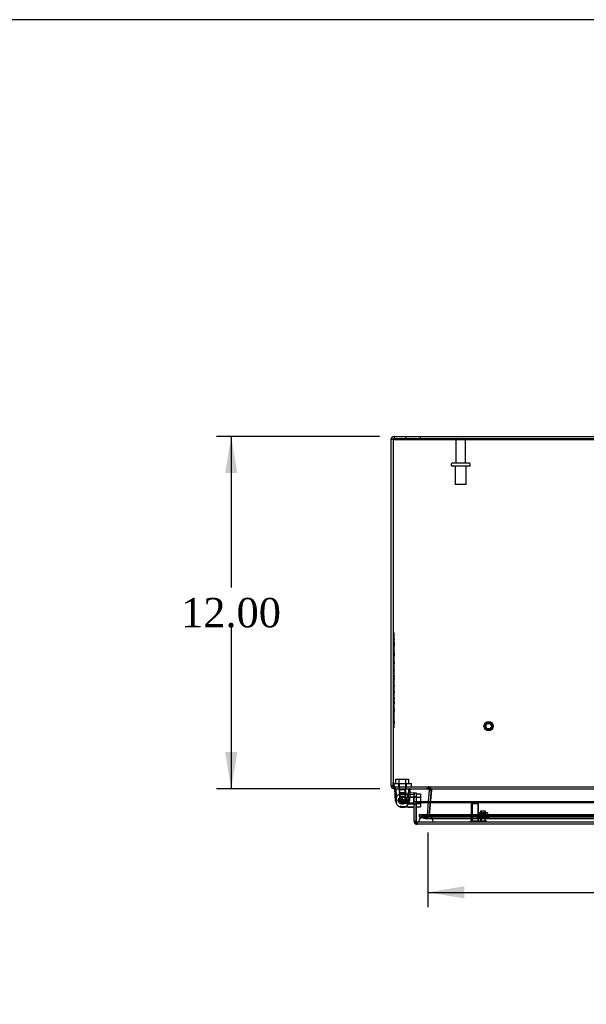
# Model space of a CAD drawing. Header units: inches. Extents: x 1 to 240, y -1 to 159.
# Tile 9 of 16: x 45 to 65, y 126 to 159. Entities that reach past the tile are written whole.
import ezdxf
from ezdxf.enums import TextEntityAlignment as Align
from ezdxf.lldxf.tags import DXFTag

# ---------------------------------------------------------------- set-up
doc = ezdxf.new("R2010")
doc.units = ezdxf.units.IN
doc.header["$MEASUREMENT"] = 0
for name, color, linetype in [('COM70220', 7, 'Continuous'), ('COM70707-4', 7, 'Continuous'), ('COM70709-8', 7, 'Continuous'), ('COM70710-3', 7, 'Continuous'), ('COM70712-7', 7, 'Continuous'), ('Default', 7, 'Continuous'), ('HNG86659-1', 7, 'Continuous'), ('HNG86659-2', 7, 'Continuous'), ('LAB86820', 7, 'Continuous'), ('NTS18118', 7, 'Continuous'), ('SCS86661', 7, 'Continuous'), ('STD26063', 7, 'Continuous'), ('STD26089', 7, 'Continuous'), ('STD26258', 7, 'Continuous'), ('WAM30017', 7, 'Continuous')]:
    doc.layers.add(name, color=color, linetype=linetype)
doc.styles.add('SEACAD_Times_New_Roman', font='times.ttf')
tags = doc.linetypes.add('HIDDEN2', pattern=[0.1875, 0.125, -0.0625]).pattern_tags.tags
tags[6:7] = [DXFTag(74, 4), DXFTag(75, 0), DXFTag(340, '0'), DXFTag(46, 0.0), DXFTag(50, 0.0), DXFTag(44, 0.0), DXFTag(45, 0.0)]
tags[4:5] = [DXFTag(74, 4), DXFTag(75, 0), DXFTag(340, '0'), DXFTag(46, 0.0), DXFTag(50, 0.0), DXFTag(44, 0.0), DXFTag(45, 0.0)]
doc.dimstyles.new('HAMMOND_(STH_-_240x160)', dxfattribs={"dimtxt": 1, "dimasz": 1.25, "dimexe": 0.5, "dimexo": 0.5, "dimgap": 0.25, "dimtad": 0, "dimtih": 1, "dimtoh": 1, "dimzin": 0, "dimdsep": 46, "dimtxsty": 'SEACAD_Times_New_Roman', "dimblk1": '_SE_FILLED', "dimblk2": '_SE_FILLED', "dimsah": 1, "dimcen": 0.5, "dimadec": 0, "dimazin": 0, "dimtfac": 0.8, "dimtofl": 0, "dimtmove": 0, "dimatfit": 3, "dimfxl": 1, "dimtolj": 1, "dimtzin": 0, "dimarcsym": 0})

# ---------------------------------------------------------------- blocks, each defined once
blk = doc.blocks.new('SE3')
at = {"layer": 'COM70220', "color": 7, "linetype": 'HIDDEN2'}
for p, q in [((59.381, 132.122), (59.131, 132.122)), ((80.5, 132.122), (59.381, 132.122)), ((59.131, 131.876), (58.882, 131.874)), ((58.882, 131.874), (58.882, 131.873)), ((59.381, 131.874), (58.882, 131.874)), ((59.381, 131.873), (58.882, 131.873)), ((59.38, 131.874), (59.131, 131.876)), ((59.381, 131.876), (59.131, 131.876)), ((59.38, 131.873), (59.38, 131.874)), ((80.5, 131.876), (59.381, 131.876)), ((80.5, 131.874), (59.381, 131.874)), ((80.5, 131.873), (59.381, 131.873))]:
    blk.add_line(p, q, dxfattribs=at)
blk.add_arc((59.131, 131.872), 0.25, 0, 180, dxfattribs=at)
at = {"layer": 'COM70707-4', "color": 7, "linetype": 'Continuous'}
for p, q in [((58.013, 144.902), (57.941, 144.902)), ((57.941, 144.902), (57.941, 133.118)), ((58.049, 145.01), (81.833, 145.01)), ((58.049, 145.01), (58.049, 144.938)), ((58.049, 144.938), (81.833, 144.938)), ((58.013, 133.118), (58.013, 133.224)), ((57.941, 133.118), (57.945, 133.088)), ((57.941, 133.118), (58.013, 133.118)), ((58.014, 133.108), (57.945, 133.088)), ((58.013, 133.118), (58.014, 133.108)), ((58.049, 133.08), (58.049, 133.01)), ((58.049, 133.01), (58.064, 133.01)), ((59.207, 133.01), (59.227, 133.004)), ((59.243, 132.971), (59.208, 132.573)), ((59.227, 133.004), (59.23, 133.009)), ((59.227, 133.004), (59.229, 133.003)), ((59.229, 133.003), (59.233, 133.009)), ((59.243, 132.977), (59.3, 132.982)), ((59.243, 132.977), (59.243, 132.971)), ((59.243, 132.971), (59.306, 132.965)), ((59.281, 132.573), (59.307, 132.878)), ((59.311, 132.915), (59.312, 132.929))]:
    blk.add_line(p, q, dxfattribs=at)
at = {"layer": 'COM70707-4', "color": 7, "linetype": 'HIDDEN2'}
for p, q in [((58.441, 145.01), (58.441, 144.938)), ((58.941, 144.938), (58.941, 145.01)), ((58.014, 133.108), (57.945, 133.088)), ((58.049, 133.082), (58.049, 133.08)), ((58.064, 133.082), (58.049, 133.082)), ((58.212, 133.082), (58.212, 133.01)), ((58.452, 133.01), (58.452, 133.082)), ((59.186, 133.01), (59.186, 133.082)), ((59.207, 133.01), (59.207, 133.082)), ((59.227, 133.004), (59.266, 133.065)), ((59.229, 133.003), (59.272, 133.061)), ((59.23, 133.009), (59.266, 133.065)), ((59.233, 133.009), (59.272, 133.061)), ((59.243, 132.977), (59.315, 132.983)), ((59.266, 133.065), (59.272, 133.061)), ((59.3, 132.982), (59.315, 132.983)), ((59.306, 132.965), (59.315, 132.965)), ((59.307, 132.878), (59.311, 132.915)), ((59.312, 132.929), (59.315, 132.965)), ((59.315, 132.983), (59.315, 132.965)), ((59.208, 132.573), (59.167, 132.102)), ((59.239, 132.096), (59.281, 132.573)), ((58.917, 132.125), (58.899, 132.055)), ((59.122, 132.07), (58.917, 132.125)), ((58.899, 132.055), (59.103, 132.001)), ((59.122, 132.07), (59.103, 132.001)), ((59.103, 132.001), (59.131, 131.997)), ((59.122, 132.07), (59.131, 132.069)), ((59.131, 132.069), (59.152, 132.075)), ((59.131, 132.069), (59.131, 131.997)), ((59.152, 132.075), (59.166, 132.096)), ((59.152, 132.075), (59.192, 132.016)), ((59.166, 132.096), (59.167, 132.102)), ((59.166, 132.096), (59.236, 132.079)), ((59.167, 132.102), (59.239, 132.096)), ((59.236, 132.079), (59.239, 132.096))]:
    blk.add_line(p, q, dxfattribs=at)
at = {"layer": 'COM70707-4', "color": 7, "linetype": 'Continuous'}
for centre, radius, start, end in [((58.049, 144.902), 0.108, 90, 180), ((58.049, 133.118), 0.108, 196.2388, 270), ((58.049, 133.118), 0.036, 196.2388, 270), ((59.207, 132.974), 0.036, 4.6178, 53.165)]:
    blk.add_arc(centre, radius, start, end, dxfattribs=at)
at = {"layer": 'COM70707-4', "color": 7, "linetype": 'HIDDEN2'}
for centre, radius, start, end in [((58.049, 144.902), 0.036, 90, 180), ((59.207, 132.973), 0.109, 57.3155, 89.9076), ((59.207, 132.974), 0.108, 4.6176, 53.1651), ((59.131, 132.105), 0.108, 269.9999, 304.2101), ((59.131, 132.105), 0.108, 304.2101, 346.2157)]:
    blk.add_arc(centre, radius, start, end, dxfattribs=at)
at = {"layer": 'COM70709-8', "color": 7, "linetype": 'Continuous'}
for p, q in [((58.013, 144.94), (58.013, 144.909)), ((58.013, 144.909), (81.869, 144.909)), ((58.013, 144.909), (58.013, 133.224)), ((58.013, 133.224), (58.051, 133.072)), ((58.064, 133.01), (81.817, 133.01)), ((59.31, 132.913), (59.282, 132.573)), ((59.306, 132.971), (59.306, 132.965))]:
    blk.add_line(p, q, dxfattribs=at)
at = {"layer": 'COM70709-8', "color": 7, "linetype": 'HIDDEN2'}
for p, q in [((58.013, 144.94), (81.869, 144.94)), ((58.013, 133.255), (58.051, 133.103)), ((58.051, 133.103), (58.051, 133.072)), ((58.064, 133.082), (81.817, 133.082)), ((58.064, 133.082), (58.064, 133.01)), ((58.075, 133.082), (58.075, 133.01)), ((59.184, 133.082), (59.184, 133.01)), ((59.31, 132.907), (59.245, 132.125)), ((59.304, 132.974), (59.304, 132.974)), ((59.31, 132.907), (59.31, 132.913)), ((59.312, 132.927), (59.312, 132.933)), ((59.282, 132.573), (59.245, 132.131)), ((58.913, 132.129), (80.969, 132.129)), ((59.125, 132.074), (58.913, 132.129)), ((58.913, 132.059), (58.913, 132.129)), ((59.245, 132.131), (59.219, 132.105)), ((59.245, 132.125), (59.219, 132.099)), ((59.245, 132.125), (59.245, 132.131)), ((58.913, 132.059), (80.969, 132.059)), ((59.125, 132.004), (58.913, 132.059)), ((59.125, 132.074), (59.125, 132.004)), ((59.139, 132.073), (80.742, 132.073)), ((59.139, 132.001), (80.742, 132.001)), ((59.219, 132.105), (59.219, 132.099))]:
    blk.add_line(p, q, dxfattribs=at)
at = {"layer": 'COM70709-8', "color": 7, "linetype": 'Continuous'}
for centre, start_param in [((59.184, 132.933), 2.985222), ((59.184, 132.927), 3.166269)]:
    blk.add_ellipse(centre, major_axis=(-0.128, 0), ratio=0.996195, start_param=start_param, end_param=3.445043, dxfattribs=at)
at = {"layer": 'COM70709-8', "color": 7, "linetype": 'HIDDEN2'}
blk.add_ellipse((59.184, 132.927), major_axis=(-0.128, 0), ratio=0.996195, start_param=2.985222, end_param=3.166269, dxfattribs=at)
for points, knots in [([(58.051, 133.103), (58.052, 133.1), (58.053, 133.097), (58.055, 133.092), (58.056, 133.09), (58.059, 133.086), (58.06, 133.084), (58.062, 133.083), (58.063, 133.082), (58.064, 133.082)], [0, 0, 0, 0, 0.25, 0.25, 0.5, 0.5, 0.75, 0.75, 1, 1, 1, 1]), ([(59.184, 133.082), (59.191, 133.082), (59.198, 133.082), (59.211, 133.082), (59.218, 133.082), (59.23, 133.081), (59.237, 133.08), (59.249, 133.077), (59.254, 133.074), (59.26, 133.071), (59.261, 133.07), (59.261, 133.07)], [0, 0, 0, 0, 0.125, 0.125, 0.25, 0.25, 0.375, 0.375, 0.5, 0.5, 0.5092989, 0.5092989, 0.5092989, 0.5092989]), ([(59.277, 133.054), (59.281, 133.048), (59.285, 133.041), (59.292, 133.024), (59.295, 133.013), (59.301, 132.99), (59.304, 132.977), (59.306, 132.965)], [0.6418413, 0.6418413, 0.6418413, 0.6418413, 0.75, 0.75, 0.875, 0.875, 1, 1, 1, 1]), ([(59.125, 132.074), (59.133, 132.072), (59.14, 132.072), (59.156, 132.074), (59.164, 132.076), (59.18, 132.082), (59.188, 132.086), (59.203, 132.095), (59.211, 132.1), (59.219, 132.105)], [0, 0, 0, 0, 0.25, 0.25, 0.5, 0.5, 0.75, 0.75, 1, 1, 1, 1]), ([(59.125, 132.004), (59.133, 132), (59.14, 131.999), (59.156, 132.005), (59.164, 132.011), (59.18, 132.029), (59.188, 132.041), (59.203, 132.068), (59.211, 132.084), (59.219, 132.099)], [0, 0, 0, 0, 0.25, 0.25, 0.5, 0.5, 0.75, 0.75, 1, 1, 1, 1])]:
    blk.add_open_spline(points, degree=3, knots=knots, dxfattribs=at)
at = {"layer": 'COM70709-8', "color": 7, "linetype": 'Continuous'}
for points, knots in [([(58.051, 133.072), (58.053, 133.054), (58.055, 133.038), (58.06, 133.016), (58.062, 133.01), (58.064, 133.01)], [0, 0, 0, 0, 0.5, 0.5, 1, 1, 1, 1]), ([(59.184, 133.01), (59.187, 133.01), (59.193, 133.01), (59.202, 133.01), (59.211, 133.01), (59.22, 133.01), (59.228, 133.01), (59.236, 133.009), (59.245, 133.009), (59.252, 133.008), (59.263, 133.006), (59.275, 133.002), (59.286, 132.996), (59.294, 132.989), (59.298, 132.984), (59.303, 132.977), (59.305, 132.973), (59.306, 132.971)], [0, 0, 0, 0, 0.063093, 0.126012, 0.188588, 0.250653, 0.312042, 0.372603, 0.432197, 0.490695, 0.547978, 0.671793, 0.788214, 0.843718, 0.897427, 0.949464, 1, 1, 1, 1])]:
    blk.add_open_spline(points, degree=3, knots=knots, dxfattribs=at)
at = {"layer": 'COM70710-3', "color": 7, "linetype": 'HIDDEN2'}
for p, q in [((58.013, 144.938), (58.049, 144.938)), ((58.015, 133.108), (58.015, 133.088)), ((59.315, 132.971), (59.239, 132.102)), ((59.266, 133.004), (59.266, 133.065)), ((59.272, 133.003), (59.272, 133.061)), ((59.313, 132.977), (59.313, 132.983)), ((59.313, 132.983), (59.314, 132.974)), ((59.314, 132.974), (59.314, 132.974)), ((58.917, 132.125), (80.964, 132.125)), ((58.917, 132.125), (58.917, 132.055)), ((59.122, 132.001), (58.917, 132.055)), ((58.917, 132.055), (80.964, 132.055)), ((59.122, 132.07), (59.122, 132.001)), ((59.185, 132.074), (59.131, 132.069)), ((59.131, 132.069), (59.131, 131.997)), ((59.131, 131.997), (80.75, 131.997)), ((59.137, 132.069), (80.75, 132.069)), ((59.192, 132.075), (59.185, 132.074)), ((59.185, 132.074), (59.185, 132.012)), ((59.192, 132.016), (59.185, 132.012)), ((59.235, 132.096), (59.192, 132.075)), ((59.192, 132.075), (59.192, 132.016)), ((59.235, 132.096), (59.235, 132.079)), ((59.239, 132.102), (59.239, 132.096))]:
    blk.add_line(p, q, dxfattribs=at)
at = {"layer": 'COM70710-3', "color": 7, "linetype": 'Continuous'}
for p in [(58.015, 133.108), (58.015, 133.088)]:
    blk.add_line(p, (58.013, 133.118), dxfattribs=at)
at = {"layer": 'COM70710-3', "color": 7, "linetype": 'HIDDEN2'}
blk.add_arc((59.172, 132.798), 0.228, 51.7223, 63.9782, dxfattribs=at)
blk.add_open_spline([(58.049, 133.01), (58.046, 133.01), (58.043, 133.012), (58.037, 133.019), (58.035, 133.025), (58.029, 133.039), (58.026, 133.047), (58.021, 133.066), (58.018, 133.077), (58.015, 133.088)], degree=3, knots=[0, 0, 0, 0, 0.25, 0.25, 0.5, 0.5, 0.75, 0.75, 1, 1, 1, 1], dxfattribs=at)
at = {"layer": 'COM70712-7', "color": 7, "linetype": 'Continuous'}
for p, q in [((58.725, 132.86), (58.725, 132.872)), ((58.725, 132.872), (58.797, 132.872)), ((58.725, 132.747), (58.725, 132.809)), ((58.797, 132.872), (58.797, 132.747)), ((58.725, 132.747), (58.725, 132.698)), ((58.725, 132.573), (58.725, 132.698)), ((58.725, 131.908), (58.725, 132.573)), ((58.725, 132.573), (58.797, 132.573)), ((58.797, 132.747), (58.797, 132.698)), ((58.797, 132.698), (58.797, 132.573)), ((58.797, 131.908), (58.797, 132.573)), ((58.797, 132.573), (81.083, 132.573)), ((58.797, 132.573), (58.797, 132.542)), ((58.797, 132.542), (58.797, 131.862)), ((58.797, 132.542), (81.083, 132.542)), ((58.725, 131.908), (58.797, 131.908)), ((58.797, 131.806), (58.797, 131.908)), ((58.797, 131.806), (58.797, 131.906)), ((58.797, 131.862), (58.797, 131.805)), ((58.797, 131.806), (58.797, 131.806)), ((81.047, 131.8), (58.833, 131.8))]:
    blk.add_line(p, q, dxfattribs=at)
at = {"layer": 'COM70712-7', "color": 7, "linetype": 'HIDDEN2'}
for p, q in [((58.797, 132.736), (58.725, 132.736)), ((58.725, 132.496), (58.797, 132.496)), ((81.047, 131.872), (58.833, 131.872)), ((58.833, 131.872), (58.833, 131.8))]:
    blk.add_line(p, q, dxfattribs=at)
at = {"layer": 'COM70712-7', "color": 7, "linetype": 'Continuous'}
for radius, start, end in [(0.108, 180, 250.5288), (0.036, 180, 182.6798), (0.108, 250.5509, 270)]:
    blk.add_arc((58.833, 131.908), radius, start, end, dxfattribs=at)
at = {"layer": 'COM70712-7', "color": 7, "linetype": 'HIDDEN2'}
blk.add_arc((58.833, 131.908), 0.036, 182.6798, 270, dxfattribs=at)
blk.add_ellipse((58.833, 131.908), major_axis=(-0.0396, 0), ratio=0.908294, start_param=0.436332, end_param=1.570796, dxfattribs=at)
at = {"layer": 'COM70712-7', "color": 7, "linetype": 'Continuous'}
blk.add_ellipse((58.833, 131.908), major_axis=(-0.119, 0), ratio=0.908294, start_param=1.263899, end_param=1.570796, dxfattribs=at)
at = {"layer": 'HNG86659-1', "color": 7, "linetype": 'Continuous'}
for p, q in [((58.096, 132.605), (58.076, 132.998)), ((58.116, 132.998), (58.115, 132.999)), ((58.255, 132.81), (58.272, 132.811)), ((58.272, 132.811), (58.712, 132.832)), ((58.713, 132.872), (58.32, 132.852)), ((58.548, 132.998), (58.548, 132.999)), ((58.587, 132.998), (58.58, 132.865)), ((58.712, 132.832), (58.714, 132.832)), ((58.725, 132.842), (58.725, 132.86)), ((58.725, 132.842), (58.725, 132.809)), ((58.255, 132.423), (58.272, 132.422)), ((58.272, 132.422), (58.712, 132.401)), ((58.713, 132.361), (58.32, 132.38)), ((58.712, 132.401), (58.714, 132.4))]:
    blk.add_line(p, q, dxfattribs=at)
at = {"layer": 'HNG86659-1', "color": 7, "linetype": 'HIDDEN2'}
for p, q in [((58.138, 132.54), (58.116, 132.999)), ((58.214, 133.01), (58.235, 132.989)), ((58.235, 132.989), (58.428, 132.989)), ((58.235, 132.989), (58.235, 132.756)), ((58.235, 132.989), (58.235, 132.756)), ((58.428, 132.989), (58.45, 133.01)), ((58.428, 132.756), (58.428, 132.989)), ((58.428, 132.989), (58.428, 132.756)), ((58.525, 132.54), (58.548, 132.999)), ((58.58, 132.865), (58.568, 132.605)), ((58.714, 132.832), (58.714, 132.833)), ((58.235, 132.756), (58.235, 132.687)), ((58.235, 132.756), (58.428, 132.756)), ((58.235, 132.687), (58.235, 132.597)), ((58.235, 132.597), (58.428, 132.597)), ((58.235, 132.597), (58.332, 132.541)), ((58.312, 132.713), (58.256, 132.616)), ((58.256, 132.616), (58.312, 132.52)), ((58.312, 132.713), (58.312, 132.52)), ((58.471, 132.713), (58.312, 132.713)), ((58.312, 132.52), (58.471, 132.52)), ((58.332, 132.541), (58.428, 132.597)), ((58.428, 132.688), (58.428, 132.756)), ((58.428, 132.597), (58.428, 132.688)), ((58.704, 132.713), (58.471, 132.713)), ((58.704, 132.713), (58.471, 132.713)), ((58.471, 132.713), (58.471, 132.52)), ((58.471, 132.52), (58.704, 132.52)), ((58.704, 132.52), (58.471, 132.52)), ((58.725, 132.734), (58.704, 132.713)), ((58.704, 132.713), (58.704, 132.52)), ((58.704, 132.52), (58.725, 132.498)), ((58.714, 132.4), (58.714, 132.4))]:
    blk.add_line(p, q, dxfattribs=at)
for radius in [0.132, 0.132, 0.12]:
    blk.add_circle((58.332, 132.616), radius, dxfattribs=at)
at = {"layer": 'HNG86659-1', "color": 7, "linetype": 'Continuous'}
for centre, radius, start, end in [((58.088, 132.998), 0.0118, 164.6409, 182.8176), ((58.088, 132.998), 0.0118, 90, 164.6377), ((58.081, 132.801), 0.201, 80.3404, 91.3274), ((58.332, 132.616), 0.236, 105.4689, 180), ((58.332, 132.616), 0.236, 92.8208, 105.4689), ((58.582, 132.8), 0.201, 88.6775, 99.6547), ((58.575, 132.998), 0.0118, 15.3623, 90), ((58.575, 132.998), 0.0118, 357.1824, 15.3591), ((58.714, 132.86), 0.0118, 71.3111, 92.8208), ((58.714, 132.86), 0.0118, 0, 71.3111), ((58.546, 132.85), 0.172, 357.9483, 7.0528), ((58.332, 132.616), 0.236, 173.041, 193.6365), ((58.332, 132.616), 0.236, 180, 254.5311), ((58.332, 132.616), 0.236, 149.2635, 151.2117), ((58.332, 132.616), 0.236, 254.5311, 267.1792), ((58.714, 132.373), 0.0118, 267.1792, 288.6889), ((58.546, 132.383), 0.172, 352.9472, 2.0517), ((58.714, 132.373), 0.0118, 288.6889, 0)]:
    blk.add_arc(centre, radius, start, end, dxfattribs=at)
at = {"layer": 'HNG86659-1', "color": 7, "linetype": 'HIDDEN2'}
for centre, radius, start, end in [((58.098, 132.831), 0.172, 87.9483, 97.0528), ((58.332, 132.616), 0.236, 100.2232, 121.5301), ((58.332, 132.616), 0.236, 59.2635, 98.9348), ((58.332, 132.616), 0.236, 59.2635, 92.8208), ((58.332, 132.616), 0.236, 300.7365, 59.2635), ((58.565, 132.831), 0.172, 82.9472, 92.0517), ((58.516, 132.867), 0.201, 350.3453, 1.3225), ((58.332, 132.616), 0.236, 144.6194, 149.2635), ((58.332, 132.616), 0.12, 90, 270), ((58.332, 132.616), 0.236, 242.3861, 300.7365), ((58.332, 132.616), 0.236, 267.1792, 300.7365), ((58.516, 132.366), 0.201, 358.6726, 9.6596)]:
    blk.add_arc(centre, radius, start, end, dxfattribs=at)
for points, knots in [([(58.104, 133.003), (58.104, 133.005), (58.105, 133.007), (58.105, 133.009), (58.106, 133.01), (58.106, 133.01)], [0, 0, 0, 0, 0.5, 0.5, 1, 1, 1, 1]), ([(58.116, 132.999), (58.114, 132.999), (58.112, 133), (58.108, 133.001), (58.106, 133.002), (58.104, 133.003)], [0, 0, 0, 0, 0.5, 0.5, 1, 1, 1, 1]), ([(58.548, 132.999), (58.55, 132.999), (58.552, 133), (58.555, 133.001), (58.557, 133.002), (58.559, 133.003)], [0, 0, 0, 0, 0.5, 0.5, 1, 1, 1, 1]), ([(58.559, 133.003), (58.559, 133.005), (58.559, 133.007), (58.558, 133.009), (58.558, 133.01), (58.557, 133.01)], [0, 0, 0, 0, 0.5, 0.5, 1, 1, 1, 1]), ([(58.104, 132.553), (58.106, 132.553), (58.109, 132.553), (58.114, 132.553), (58.118, 132.553), (58.123, 132.552), (58.125, 132.552), (58.129, 132.551), (58.131, 132.551), (58.134, 132.548), (58.135, 132.547), (58.137, 132.543), (58.138, 132.541), (58.138, 132.54)], [0, 0, 0, 0, 0.25, 0.25, 0.5, 0.5, 0.625, 0.625, 0.75, 0.75, 0.875, 0.875, 1, 1, 1, 1]), ([(58.559, 132.553), (58.557, 132.553), (58.555, 132.553), (58.549, 132.553), (58.546, 132.553), (58.54, 132.552), (58.538, 132.552), (58.535, 132.551), (58.533, 132.551), (58.53, 132.548), (58.528, 132.547), (58.526, 132.543), (58.526, 132.541), (58.525, 132.54)], [0, 0, 0, 0, 0.25, 0.25, 0.5, 0.5, 0.625, 0.625, 0.75, 0.75, 0.875, 0.875, 1, 1, 1, 1])]:
    blk.add_open_spline(points, degree=3, knots=knots, dxfattribs=at)
at = {"layer": 'HNG86659-1', "color": 7, "linetype": 'Continuous'}
for points, knots in [([(58.269, 132.844), (58.268, 132.842), (58.268, 132.839), (58.268, 132.834), (58.268, 132.83), (58.268, 132.825), (58.267, 132.823), (58.267, 132.819), (58.266, 132.817), (58.264, 132.814), (58.262, 132.813), (58.258, 132.811), (58.257, 132.81), (58.255, 132.81)], [0, 0, 0, 0, 0.25, 0.25, 0.5, 0.5, 0.625, 0.625, 0.75, 0.75, 0.875, 0.875, 1, 1, 1, 1]), ([(58.714, 132.832), (58.714, 132.834), (58.715, 132.836), (58.717, 132.84), (58.718, 132.842), (58.718, 132.844)], [0, 0, 0, 0, 0.5, 0.5, 1, 1, 1, 1]), ([(58.718, 132.844), (58.721, 132.844), (58.722, 132.843), (58.725, 132.843), (58.725, 132.842), (58.725, 132.842)], [0, 0, 0, 0, 0.5, 0.5, 1, 1, 1, 1]), ([(58.269, 132.389), (58.268, 132.391), (58.268, 132.393), (58.268, 132.399), (58.268, 132.402), (58.268, 132.408), (58.267, 132.41), (58.267, 132.413), (58.266, 132.415), (58.264, 132.418), (58.262, 132.42), (58.258, 132.422), (58.257, 132.422), (58.255, 132.423)], [0, 0, 0, 0, 0.25, 0.25, 0.5, 0.5, 0.625, 0.625, 0.75, 0.75, 0.875, 0.875, 1, 1, 1, 1]), ([(58.714, 132.4), (58.714, 132.398), (58.715, 132.396), (58.717, 132.393), (58.718, 132.391), (58.718, 132.389)], [0, 0, 0, 0, 0.5, 0.5, 1, 1, 1, 1]), ([(58.718, 132.389), (58.721, 132.389), (58.722, 132.389), (58.725, 132.39), (58.725, 132.39), (58.725, 132.391)], [0, 0, 0, 0, 0.5, 0.5, 1, 1, 1, 1])]:
    blk.add_open_spline(points, degree=3, knots=knots, dxfattribs=at)
at = {"layer": 'HNG86659-2', "color": 7, "linetype": 'HIDDEN2'}
for p, q in [((58.216, 132.641), (58.21, 132.634)), ((58.21, 132.598), (58.216, 132.592)), ((58.213, 132.649), (58.216, 132.641)), ((58.216, 132.592), (58.213, 132.584)), ((58.227, 132.551), (58.236, 132.547)), ((58.236, 132.686), (58.228, 132.682)), ((58.237, 132.695), (58.236, 132.686)), ((58.236, 132.547), (58.236, 132.538)), ((58.263, 132.514), (58.272, 132.514)), ((58.273, 132.719), (58.264, 132.719)), ((58.272, 132.514), (58.276, 132.506)), ((58.277, 132.727), (58.273, 132.719)), ((58.319, 132.734), (58.311, 132.738)), ((58.311, 132.495), (58.319, 132.499)), ((58.327, 132.739), (58.319, 132.734)), ((58.319, 132.499), (58.326, 132.493)), ((58.368, 132.729), (58.362, 132.735)), ((58.362, 132.497), (58.368, 132.504)), ((58.377, 132.731), (58.368, 132.729)), ((58.368, 132.504), (58.376, 132.502)), ((58.411, 132.704), (58.408, 132.713)), ((58.408, 132.52), (58.41, 132.528)), ((58.41, 132.528), (58.419, 132.53)), ((58.42, 132.702), (58.411, 132.704)), ((58.439, 132.568), (58.447, 132.573)), ((58.441, 132.559), (58.439, 132.568)), ((58.44, 132.664), (58.441, 132.673)), ((58.447, 132.659), (58.44, 132.664)), ((58.45, 132.616), (58.454, 132.624)), ((58.454, 132.608), (58.45, 132.616))]:
    blk.add_line(p, q, dxfattribs=at)
for radius in [0.118, 0.0492]:
    blk.add_circle((58.332, 132.616), radius, dxfattribs=at)
for start, end in [(171.5538, 188.4462), (147.536, 164.4283), (195.3038, 212.1962), (219.3217, 236.214), (123.5181, 140.4104), (243.3396, 260.2319), (99.5003, 116.3926), (267.3574, 284.2497), (75.4824, 92.3747), (291.3753, 308.2676), (51.4646, 68.3569), (315.3931, 332.2855), (27.4467, 44.339), (3.4288, 20.3212), (339.411, 356.3033)]:
    blk.add_arc((58.332, 132.616), 0.123, start, end, dxfattribs=at)
at = {"layer": 'LAB86820', "color": 7, "linetype": 'HIDDEN2'}
for p, q in [((58.043, 138.332), (58.013, 138.332)), ((58.048, 138.168), (58.042, 138.168)), ((58.043, 138.332), (58.043, 135.082)), ((58.048, 138.168), (58.043, 138.168)), ((58.048, 138.168), (58.043, 138.168)), ((58.048, 138.11), (58.048, 138.168)), ((58.042, 138.11), (58.048, 138.11)), ((58.042, 138.005), (58.043, 138.005)), ((58.048, 137.993), (58.042, 137.993)), ((58.048, 137.982), (58.042, 137.982)), ((58.042, 137.953), (58.048, 137.953)), ((58.042, 137.942), (58.048, 137.942)), ((58.048, 137.932), (58.042, 137.932)), ((58.048, 137.921), (58.042, 137.921)), ((58.048, 137.912), (58.042, 137.912)), ((58.048, 137.901), (58.042, 137.901)), ((58.042, 137.892), (58.048, 137.892)), ((58.042, 137.881), (58.048, 137.881)), ((58.042, 137.872), (58.048, 137.872)), ((58.042, 137.861), (58.048, 137.861)), ((58.048, 138.157), (58.043, 138.157)), ((58.048, 138.121), (58.043, 138.121)), ((58.048, 138.107), (58.043, 138.107)), ((58.048, 138.103), (58.043, 138.103)), ((58.048, 138.083), (58.043, 138.083)), ((58.048, 138.073), (58.043, 138.073)), ((58.048, 138.056), (58.043, 138.056)), ((58.048, 138.047), (58.043, 138.047)), ((58.048, 138.046), (58.043, 138.046)), ((58.048, 138.016), (58.043, 138.016)), ((58.048, 138.005), (58.043, 138.005)), ((58.048, 137.99), (58.043, 137.99)), ((58.048, 137.98), (58.043, 137.98)), ((58.048, 137.94), (58.043, 137.94)), ((58.048, 137.93), (58.043, 137.93)), ((58.048, 137.919), (58.043, 137.919)), ((58.048, 137.909), (58.043, 137.909)), ((58.048, 137.899), (58.043, 137.899)), ((58.048, 137.859), (58.043, 137.859)), ((58.048, 137.858), (58.043, 137.858)), ((58.048, 137.856), (58.043, 137.856)), ((58.048, 138.083), (58.048, 138.107)), ((58.048, 138.103), (58.048, 138.084)), ((58.048, 138.073), (58.048, 138.083)), ((58.048, 138.046), (58.048, 138.056)), ((58.048, 138.016), (58.048, 138.046)), ((58.048, 138.005), (58.048, 138.016)), ((58.048, 138.005), (58.048, 138.005)), ((58.048, 137.993), (58.048, 137.953)), ((58.048, 137.942), (58.048, 137.99)), ((58.048, 137.932), (58.048, 137.892)), ((58.048, 137.92), (58.048, 137.93)), ((58.048, 137.912), (58.048, 137.872)), ((58.048, 137.861), (58.048, 137.909)), ((58.048, 137.827), (58.048, 137.856)), ((58.048, 137.806), (58.048, 137.847)), ((58.042, 137.816), (58.043, 137.816)), ((58.048, 137.804), (58.042, 137.804)), ((58.048, 137.793), (58.042, 137.793)), ((58.048, 137.784), (58.042, 137.784)), ((58.048, 137.773), (58.042, 137.773)), ((58.042, 137.756), (58.048, 137.756)), ((58.042, 137.745), (58.048, 137.745)), ((58.042, 137.736), (58.048, 137.736)), ((58.048, 137.736), (58.042, 137.736)), ((58.042, 137.725), (58.048, 137.725)), ((58.048, 137.725), (58.042, 137.725)), ((58.042, 137.69), (58.048, 137.69)), ((58.048, 137.654), (58.042, 137.654)), ((58.048, 137.641), (58.042, 137.641)), ((58.042, 137.621), (58.048, 137.621)), ((58.042, 137.61), (58.048, 137.61)), ((58.042, 137.608), (58.048, 137.608)), ((58.042, 137.597), (58.048, 137.597)), ((58.042, 137.547), (58.048, 137.547)), ((58.042, 137.536), (58.048, 137.536)), ((58.042, 137.534), (58.048, 137.534)), ((58.042, 137.522), (58.048, 137.522)), ((58.048, 137.512), (58.042, 137.512)), ((58.048, 137.806), (58.043, 137.806)), ((58.048, 137.796), (58.043, 137.796)), ((58.048, 137.712), (58.043, 137.712)), ((58.048, 137.702), (58.043, 137.702)), ((58.048, 137.693), (58.043, 137.693)), ((58.048, 137.691), (58.043, 137.691)), ((58.048, 137.691), (58.043, 137.691)), ((58.048, 137.68), (58.043, 137.68)), ((58.048, 137.67), (58.043, 137.67)), ((58.048, 137.668), (58.043, 137.668)), ((58.048, 137.662), (58.043, 137.662)), ((58.048, 137.655), (58.043, 137.655)), ((58.048, 137.641), (58.043, 137.641)), ((58.048, 137.609), (58.043, 137.609)), ((58.048, 137.599), (58.043, 137.599)), ((58.048, 137.597), (58.043, 137.597)), ((58.048, 137.591), (58.043, 137.591)), ((58.048, 137.59), (58.043, 137.59)), ((58.048, 137.58), (58.043, 137.58)), ((58.048, 137.523), (58.043, 137.523)), ((58.048, 137.513), (58.043, 137.513)), ((58.048, 137.512), (58.043, 137.512)), ((58.048, 137.512), (58.043, 137.512)), ((58.048, 137.501), (58.043, 137.501)), ((58.048, 137.496), (58.043, 137.496)), ((58.048, 137.816), (58.048, 137.816)), ((58.048, 137.796), (58.048, 137.806)), ((58.048, 137.745), (58.048, 137.793)), ((58.048, 137.725), (58.048, 137.784)), ((58.048, 137.736), (58.048, 137.718)), ((58.048, 137.702), (58.048, 137.712)), ((58.048, 137.68), (58.048, 137.691)), ((58.048, 137.67), (58.048, 137.68)), ((58.048, 137.662), (58.048, 137.67)), ((58.048, 137.599), (58.048, 137.655)), ((58.048, 137.612), (58.048, 137.654)), ((58.048, 137.641), (58.048, 137.597)), ((58.048, 137.591), (58.048, 137.597)), ((58.048, 137.59), (58.048, 137.536)), ((58.048, 137.547), (58.048, 137.565)), ((58.048, 137.532), (58.048, 137.522)), ((58.048, 137.513), (58.048, 137.523)), ((58.048, 137.503), (58.048, 137.512)), ((58.048, 137.485), (58.048, 137.496)), ((58.048, 137.473), (58.042, 137.473)), ((58.048, 137.462), (58.042, 137.462)), ((58.042, 137.454), (58.048, 137.454)), ((58.042, 137.427), (58.048, 137.427)), ((58.048, 137.408), (58.042, 137.408)), ((58.048, 137.405), (58.042, 137.405)), ((58.048, 137.394), (58.042, 137.394)), ((58.042, 137.374), (58.048, 137.374)), ((58.042, 137.363), (58.048, 137.363)), ((58.042, 137.359), (58.048, 137.359)), ((58.048, 137.323), (58.042, 137.323)), ((58.042, 137.291), (58.048, 137.291)), ((58.042, 137.279), (58.048, 137.279)), ((58.048, 137.253), (58.042, 137.253)), ((58.048, 137.242), (58.042, 137.242)), ((58.042, 137.205), (58.048, 137.205)), ((58.042, 137.194), (58.048, 137.194)), ((58.042, 137.178), (58.048, 137.178)), ((58.048, 137.485), (58.043, 137.485)), ((58.048, 137.427), (58.043, 137.427)), ((58.048, 137.418), (58.043, 137.418)), ((58.048, 137.418), (58.043, 137.418)), ((58.048, 137.408), (58.043, 137.408)), ((58.048, 137.36), (58.043, 137.36)), ((58.048, 137.35), (58.043, 137.35)), ((58.048, 137.337), (58.043, 137.337)), ((58.048, 137.323), (58.043, 137.323)), ((58.048, 137.292), (58.043, 137.292)), ((58.048, 137.281), (58.043, 137.281)), ((58.048, 137.275), (58.043, 137.275)), ((58.048, 137.266), (58.043, 137.266)), ((58.048, 137.236), (58.043, 137.236)), ((58.048, 137.236), (58.043, 137.236)), ((58.048, 137.225), (58.043, 137.225)), ((58.048, 137.19), (58.043, 137.19)), ((58.048, 137.171), (58.043, 137.171)), ((58.048, 137.454), (58.048, 137.48)), ((58.048, 137.427), (58.048, 137.473)), ((58.048, 137.418), (58.048, 137.427)), ((58.048, 137.408), (58.048, 137.418)), ((58.048, 137.36), (58.048, 137.405)), ((58.048, 137.35), (58.048, 137.36)), ((58.048, 137.281), (58.048, 137.337)), ((58.048, 137.323), (58.048, 137.279)), ((58.048, 137.266), (58.048, 137.275)), ((58.048, 137.243), (58.048, 137.253)), ((58.048, 137.178), (58.048, 137.236)), ((58.048, 137.171), (58.048, 137.182)), ((58.048, 137.123), (58.048, 137.165)), ((58.048, 137.111), (58.042, 137.111)), ((58.048, 137.101), (58.042, 137.101)), ((58.048, 137.09), (58.042, 137.09)), ((58.042, 137.078), (58.048, 137.078)), ((58.042, 137.067), (58.048, 137.067)), ((58.042, 137.053), (58.048, 137.053)), ((58.042, 137.042), (58.048, 137.042)), ((58.042, 137.017), (58.048, 137.017)), ((58.042, 137.006), (58.048, 137.006)), ((58.048, 136.942), (58.042, 136.942)), ((58.048, 136.931), (58.042, 136.931)), ((58.048, 136.922), (58.042, 136.922)), ((58.042, 136.897), (58.048, 136.897)), ((58.048, 136.875), (58.042, 136.875)), ((58.048, 136.864), (58.042, 136.864)), ((58.048, 136.858), (58.042, 136.858)), ((58.048, 136.847), (58.042, 136.847)), ((58.042, 136.829), (58.048, 136.829)), ((58.042, 136.818), (58.048, 136.818)), ((58.048, 137.123), (58.043, 137.123)), ((58.048, 137.114), (58.043, 137.114)), ((58.048, 137.111), (58.043, 137.111)), ((58.048, 137.035), (58.043, 137.035)), ((58.048, 137.034), (58.043, 137.034)), ((58.048, 137.02), (58.043, 137.02)), ((58.048, 136.993), (58.043, 136.993)), ((58.048, 136.982), (58.043, 136.982)), ((58.048, 136.98), (58.043, 136.98)), ((58.048, 136.972), (58.043, 136.972)), ((58.048, 136.967), (58.043, 136.967)), ((58.048, 136.966), (58.043, 136.966)), ((58.048, 136.955), (58.043, 136.955)), ((58.048, 136.881), (58.043, 136.881)), ((58.048, 136.871), (58.043, 136.871)), ((58.048, 136.856), (58.043, 136.856)), ((58.048, 136.845), (58.043, 136.845)), ((58.048, 137.114), (58.048, 137.123)), ((58.048, 137.068), (58.048, 137.111)), ((58.048, 137.042), (58.048, 137.101)), ((58.048, 137.06), (58.048, 137.041)), ((58.048, 137.034), (58.048, 137.035)), ((58.048, 136.972), (58.048, 137.034)), ((58.048, 137.017), (58.048, 137.034)), ((58.048, 136.967), (58.048, 136.971)), ((58.048, 136.955), (58.048, 136.966)), ((58.048, 136.897), (58.048, 136.942)), ((58.048, 136.881), (58.048, 136.922)), ((58.048, 136.871), (58.048, 136.881)), ((58.048, 136.829), (58.048, 136.875)), ((58.048, 136.858), (58.048, 136.818)), ((58.048, 136.808), (58.048, 136.856)), ((58.042, 136.808), (58.048, 136.808)), ((58.048, 136.793), (58.042, 136.793)), ((58.048, 136.783), (58.042, 136.783)), ((58.042, 136.76), (58.048, 136.76)), ((58.042, 136.75), (58.048, 136.75)), ((58.042, 136.749), (58.048, 136.749)), ((58.042, 136.739), (58.048, 136.739)), ((58.048, 136.703), (58.042, 136.703)), ((58.048, 136.692), (58.042, 136.692)), ((58.042, 136.657), (58.048, 136.657)), ((58.048, 136.633), (58.042, 136.633)), ((58.048, 136.622), (58.042, 136.622)), ((58.042, 136.579), (58.048, 136.579)), ((58.042, 136.568), (58.048, 136.568)), ((58.042, 136.56), (58.043, 136.56)), ((58.048, 136.548), (58.042, 136.548)), ((58.048, 136.537), (58.042, 136.537)), ((58.042, 136.5), (58.048, 136.5)), ((58.042, 136.489), (58.048, 136.489)), ((58.048, 136.807), (58.043, 136.807)), ((58.048, 136.806), (58.043, 136.806)), ((58.048, 136.797), (58.043, 136.797)), ((58.048, 136.783), (58.043, 136.783)), ((58.048, 136.751), (58.043, 136.751)), ((58.048, 136.741), (58.043, 136.741)), ((58.048, 136.739), (58.043, 136.739)), ((58.048, 136.736), (58.043, 136.736)), ((58.048, 136.729), (58.043, 136.729)), ((58.048, 136.727), (58.043, 136.727)), ((58.048, 136.726), (58.043, 136.726)), ((58.048, 136.715), (58.043, 136.715)), ((58.048, 136.713), (58.043, 136.713)), ((58.048, 136.657), (58.043, 136.657)), ((58.048, 136.648), (58.043, 136.648)), ((58.048, 136.638), (58.043, 136.638)), ((58.048, 136.631), (58.043, 136.631)), ((58.048, 136.62), (58.043, 136.62)), ((58.048, 136.564), (58.043, 136.564)), ((58.048, 136.56), (58.043, 136.56)), ((58.048, 136.527), (58.043, 136.527)), ((58.048, 136.523), (58.043, 136.523)), ((58.048, 136.502), (58.043, 136.502)), ((58.048, 136.493), (58.043, 136.493)), ((58.048, 136.741), (58.048, 136.797)), ((58.048, 136.783), (58.048, 136.739)), ((58.048, 136.727), (58.048, 136.739)), ((58.048, 136.715), (58.048, 136.726)), ((58.048, 136.702), (58.048, 136.713)), ((58.048, 136.657), (58.048, 136.703)), ((58.048, 136.648), (58.048, 136.657)), ((58.048, 136.638), (58.048, 136.641)), ((58.048, 136.641), (58.048, 136.639)), ((58.048, 136.568), (58.048, 136.631)), ((58.048, 136.571), (58.048, 136.601)), ((58.048, 136.56), (58.048, 136.564)), ((58.048, 136.56), (58.048, 136.56)), ((58.048, 136.538), (58.048, 136.548)), ((58.048, 136.502), (58.048, 136.527)), ((58.048, 136.523), (58.048, 136.503)), ((58.048, 136.493), (58.048, 136.502)), ((58.048, 136.48), (58.042, 136.48)), ((58.048, 136.48), (58.042, 136.48)), ((58.048, 136.469), (58.042, 136.469)), ((58.048, 136.469), (58.042, 136.469)), ((58.042, 136.434), (58.048, 136.434)), ((58.042, 136.432), (58.048, 136.432)), ((58.042, 136.421), (58.048, 136.421)), ((58.048, 136.379), (58.042, 136.379)), ((58.048, 136.331), (58.042, 136.331)), ((58.042, 136.321), (58.048, 136.321)), ((58.048, 136.311), (58.042, 136.311)), ((58.042, 136.297), (58.048, 136.297)), ((58.042, 136.286), (58.048, 136.286)), ((58.048, 136.277), (58.042, 136.277)), ((58.042, 136.253), (58.048, 136.253)), ((58.042, 136.219), (58.048, 136.219)), ((58.048, 136.421), (58.043, 136.421)), ((58.048, 136.42), (58.043, 136.42)), ((58.048, 136.405), (58.043, 136.405)), ((58.048, 136.394), (58.043, 136.394)), ((58.048, 136.385), (58.043, 136.385)), ((58.048, 136.378), (58.043, 136.378)), ((58.048, 136.378), (58.043, 136.378)), ((58.048, 136.367), (58.043, 136.367)), ((58.048, 136.341), (58.043, 136.341)), ((58.048, 136.332), (58.043, 136.332)), ((58.048, 136.331), (58.043, 136.331)), ((58.048, 136.277), (58.043, 136.277)), ((58.048, 136.277), (58.043, 136.277)), ((58.048, 136.266), (58.043, 136.266)), ((58.048, 136.231), (58.043, 136.231)), ((58.048, 136.216), (58.043, 136.216)), ((58.048, 136.207), (58.043, 136.207)), ((58.048, 136.206), (58.043, 136.206)), ((58.048, 136.196), (58.043, 136.196)), ((58.048, 136.196), (58.043, 136.196)), ((58.048, 136.192), (58.043, 136.192)), ((58.048, 136.19), (58.043, 136.19)), ((58.048, 136.175), (58.043, 136.175)), ((58.048, 136.164), (58.043, 136.164)), ((58.048, 136.164), (58.043, 136.164)), ((58.048, 136.156), (58.043, 136.156)), ((58.048, 136.156), (58.043, 136.156)), ((58.048, 136.155), (58.043, 136.155)), ((58.048, 136.152), (58.043, 136.152)), ((58.048, 136.421), (58.048, 136.48)), ((58.048, 136.394), (58.048, 136.421)), ((58.048, 136.385), (58.048, 136.394)), ((58.048, 136.346), (58.048, 136.379)), ((58.048, 136.331), (58.048, 136.341)), ((58.048, 136.331), (58.048, 136.286)), ((58.048, 136.321), (58.048, 136.322)), ((58.048, 136.277), (58.048, 136.311)), ((58.048, 136.219), (58.048, 136.277)), ((58.048, 136.253), (58.048, 136.258)), ((58.048, 136.206), (58.048, 136.207)), ((58.048, 136.196), (58.048, 136.206)), ((58.048, 136.164), (58.048, 136.192)), ((58.048, 136.155), (58.048, 136.164)), ((58.048, 136.109), (58.042, 136.109)), ((58.042, 136.051), (58.048, 136.051)), ((58.048, 136.048), (58.042, 136.048)), ((58.042, 136.001), (58.048, 136.001)), ((58.042, 135.99), (58.048, 135.99)), ((58.042, 135.99), (58.048, 135.99)), ((58.042, 135.915), (58.048, 135.915)), ((58.042, 135.903), (58.048, 135.903)), ((58.048, 135.879), (58.042, 135.879)), ((58.048, 135.868), (58.042, 135.868)), ((58.042, 135.832), (58.048, 135.832)), ((58.042, 135.821), (58.048, 135.821)), ((58.048, 136.146), (58.043, 136.146)), ((58.048, 136.135), (58.043, 136.135)), ((58.048, 136.131), (58.043, 136.131)), ((58.048, 136.126), (58.043, 136.126)), ((58.048, 136.124), (58.043, 136.124)), ((58.048, 136.114), (58.043, 136.114)), ((58.048, 136.109), (58.043, 136.109)), ((58.048, 136.108), (58.043, 136.108)), ((58.048, 136.103), (58.043, 136.103)), ((58.048, 136.097), (58.043, 136.097)), ((58.048, 136.095), (58.043, 136.095)), ((58.048, 136.095), (58.043, 136.095)), ((58.048, 136.091), (58.043, 136.091)), ((58.048, 136.07), (58.043, 136.07)), ((58.048, 136.062), (58.043, 136.062)), ((58.048, 136.061), (58.043, 136.061)), ((58.048, 136.048), (58.043, 136.048)), ((58.048, 136.047), (58.043, 136.047)), ((58.048, 136.036), (58.043, 136.036)), ((58.048, 136.001), (58.043, 136.001)), ((58.048, 135.98), (58.043, 135.98)), ((58.048, 135.979), (58.043, 135.979)), ((58.048, 135.968), (58.043, 135.968)), ((58.048, 135.902), (58.043, 135.902)), ((58.048, 135.892), (58.043, 135.892)), ((58.048, 135.814), (58.043, 135.814)), ((58.048, 136.135), (58.048, 136.146)), ((58.048, 136.126), (58.048, 136.131)), ((58.048, 136.124), (58.048, 136.126)), ((58.048, 136.114), (58.048, 136.124)), ((58.048, 136.103), (58.048, 136.114)), ((58.048, 136.095), (58.048, 136.103)), ((58.048, 136.07), (58.048, 136.095)), ((58.048, 136.091), (58.048, 136.071)), ((58.048, 136.061), (58.048, 136.07)), ((58.048, 136.051), (58.048, 136.053)), ((58.048, 135.99), (58.048, 136.048)), ((58.048, 136.001), (58.048, 136.028)), ((58.048, 135.979), (58.048, 135.903)), ((58.048, 135.902), (58.048, 135.943)), ((58.048, 135.892), (58.048, 135.902)), ((58.048, 135.821), (58.048, 135.879)), ((58.048, 135.814), (58.048, 135.855)), ((58.048, 135.804), (58.048, 135.814)), ((58.048, 135.778), (58.042, 135.778)), ((58.048, 135.777), (58.042, 135.777)), ((58.042, 135.744), (58.048, 135.744)), ((58.048, 135.737), (58.042, 135.737)), ((58.042, 135.733), (58.048, 135.733)), ((58.042, 135.704), (58.048, 135.704)), ((58.048, 135.697), (58.042, 135.697)), ((58.042, 135.692), (58.048, 135.692)), ((58.048, 135.686), (58.042, 135.686)), ((58.042, 135.657), (58.048, 135.657)), ((58.042, 135.646), (58.048, 135.646)), ((58.048, 135.636), (58.042, 135.636)), ((58.042, 135.588), (58.043, 135.588)), ((58.042, 135.578), (58.048, 135.578)), ((58.048, 135.567), (58.042, 135.567)), ((58.048, 135.562), (58.042, 135.562)), ((58.048, 135.561), (58.042, 135.561)), ((58.048, 135.555), (58.042, 135.555)), ((58.042, 135.527), (58.048, 135.527)), ((58.042, 135.516), (58.048, 135.516)), ((58.048, 135.808), (58.043, 135.808)), ((58.048, 135.804), (58.043, 135.804)), ((58.048, 135.798), (58.043, 135.798)), ((58.048, 135.788), (58.043, 135.788)), ((58.048, 135.788), (58.043, 135.788)), ((58.048, 135.787), (58.043, 135.787)), ((58.048, 135.778), (58.043, 135.778)), ((58.048, 135.72), (58.043, 135.72)), ((58.048, 135.71), (58.043, 135.71)), ((58.048, 135.705), (58.043, 135.705)), ((58.048, 135.694), (58.043, 135.694)), ((58.048, 135.684), (58.043, 135.684)), ((58.048, 135.644), (58.043, 135.644)), ((58.048, 135.639), (58.043, 135.639)), ((58.048, 135.636), (58.043, 135.636)), ((58.048, 135.635), (58.043, 135.635)), ((58.048, 135.624), (58.043, 135.624)), ((58.048, 135.589), (58.043, 135.589)), ((58.048, 135.572), (58.043, 135.572)), ((58.048, 135.506), (58.043, 135.506)), ((58.048, 135.495), (58.043, 135.495)), ((58.048, 135.494), (58.043, 135.494)), ((58.048, 135.49), (58.043, 135.49)), ((58.048, 135.488), (58.043, 135.488)), ((58.048, 135.798), (58.048, 135.804)), ((58.048, 135.778), (58.048, 135.788)), ((58.048, 135.788), (58.048, 135.788)), ((58.048, 135.733), (58.048, 135.778)), ((58.048, 135.776), (58.048, 135.778)), ((58.048, 135.737), (58.048, 135.726)), ((58.048, 135.71), (58.048, 135.72)), ((58.048, 135.704), (58.048, 135.692)), ((58.048, 135.694), (58.048, 135.704)), ((58.048, 135.697), (58.048, 135.657)), ((58.048, 135.646), (58.048, 135.694)), ((58.048, 135.578), (58.048, 135.636)), ((58.048, 135.588), (58.048, 135.588)), ((58.048, 135.562), (58.048, 135.572)), ((58.048, 135.495), (58.048, 135.567)), ((58.048, 135.462), (58.048, 135.49)), ((58.048, 135.38), (58.042, 135.38)), ((58.048, 135.369), (58.042, 135.369)), ((58.042, 135.332), (58.048, 135.332)), ((58.042, 135.321), (58.048, 135.321)), ((58.042, 135.247), (58.048, 135.247)), ((58.042, 135.235), (58.048, 135.235)), ((58.048, 135.473), (58.043, 135.473)), ((58.048, 135.462), (58.043, 135.462)), ((58.048, 135.453), (58.043, 135.453)), ((58.048, 135.402), (58.043, 135.402)), ((58.048, 135.392), (58.043, 135.392)), ((58.048, 135.312), (58.043, 135.312)), ((58.048, 135.31), (58.043, 135.31)), ((58.048, 135.299), (58.043, 135.299)), ((58.048, 135.453), (58.048, 135.462)), ((58.048, 135.402), (58.048, 135.443)), ((58.048, 135.392), (58.048, 135.402)), ((58.048, 135.321), (58.048, 135.38)), ((58.048, 135.31), (58.048, 135.235)), ((58.043, 135.082), (58.013, 135.082))]:
    blk.add_line(p, q, dxfattribs=at)
at = {"layer": 'NTS18118', "color": 7, "linetype": 'HIDDEN2'}
for p, q in [((60.992, 132.193), (60.912, 132.193)), ((60.912, 132.193), (60.912, 132.186)), ((60.912, 132.186), (60.992, 132.193)), ((60.912, 132.186), (60.912, 132.028)), ((60.989, 131.997), (60.989, 132.193)), ((61.151, 132.193), (60.992, 132.193)), ((60.992, 132.193), (61.071, 132.186)), ((61.006, 132.193), (61.006, 131.997)), ((61.071, 132.186), (61.151, 132.193)), ((61.071, 132.186), (61.071, 132.028)), ((61.136, 131.997), (61.136, 132.193)), ((61.231, 132.193), (61.151, 132.193)), ((61.151, 132.193), (61.231, 132.186)), ((61.153, 131.997), (61.153, 132.193)), ((61.231, 132.186), (61.231, 132.193)), ((61.231, 132.186), (61.231, 132.028)), ((60.887, 132.028), (60.912, 132.028)), ((60.887, 132.028), (60.887, 131.997)), ((60.887, 131.997), (61.255, 131.997)), ((60.912, 132.028), (61.071, 132.028)), ((61.071, 132.028), (61.231, 132.028)), ((61.255, 132.028), (61.231, 132.028)), ((61.255, 131.997), (61.255, 132.028))]:
    blk.add_line(p, q, dxfattribs=at)
at = {"layer": 'SCS86661', "color": 7, "linetype": 'HIDDEN2'}
for p, q in [((58.11, 133.337), (58.221, 133.337)), ((58.11, 133.187), (58.11, 133.337)), ((58.219, 133.187), (58.219, 132.872)), ((58.221, 133.337), (58.442, 133.337)), ((58.221, 133.187), (58.221, 133.337)), ((58.442, 133.337), (58.553, 133.337)), ((58.442, 133.187), (58.442, 133.337)), ((58.445, 132.872), (58.445, 133.187)), ((58.553, 133.187), (58.553, 133.337)), ((58.445, 132.872), (58.219, 132.872)), ((58.482, 132.503), (58.482, 132.729)), ((58.797, 132.729), (58.482, 132.729)), ((58.482, 132.503), (58.797, 132.503)), ((58.797, 132.506), (58.947, 132.506)), ((58.947, 132.573), (58.947, 132.506)), ((58.947, 132.506), (58.947, 132.395)), ((58.797, 132.395), (58.947, 132.395))]:
    blk.add_line(p, q, dxfattribs=at)
at = {"layer": 'SCS86661', "color": 7, "linetype": 'Continuous'}
for p, q in [((58.797, 132.838), (58.947, 132.838)), ((58.947, 132.838), (58.947, 132.727)), ((58.797, 132.727), (58.947, 132.727)), ((58.797, 132.506), (58.797, 132.506)), ((58.947, 132.727), (58.947, 132.573)), ((58.797, 132.395), (58.797, 132.395))]:
    blk.add_line(p, q, dxfattribs=at)
at = {"layer": 'STD26063', "color": 7, "linetype": 'HIDDEN2'}
for p, q in [((61.153, 132.247), (60.989, 132.247)), ((60.989, 132.247), (60.989, 131.903)), ((61.008, 132.247), (61.008, 131.903)), ((61.134, 132.247), (61.134, 131.903)), ((61.153, 131.903), (61.153, 132.247)), ((61.196, 131.903), (60.946, 131.903)), ((60.946, 131.903), (60.946, 131.872)), ((61.196, 131.872), (61.196, 131.903))]:
    blk.add_line(p, q, dxfattribs=at)
at = {"layer": 'STD26089', "color": 7, "linetype": 'HIDDEN2'}
for p, q in [((60.15, 144.878), (60.15, 144.101)), ((60.482, 144.101), (60.482, 144.878)), ((59.991, 144.071), (59.991, 144.031)), ((60.611, 144.101), (60.021, 144.101)), ((60.611, 144.001), (60.021, 144.001)), ((60.128, 144.001), (60.128, 143.376)), ((60.503, 143.376), (60.503, 144.001)), ((60.641, 144.031), (60.641, 144.071)), ((60.503, 143.376), (60.128, 143.376))]:
    blk.add_line(p, q, dxfattribs=at)
for centre, radius, start, end in [((60.21, 144.878), 0.06, 90, 180), ((60.422, 144.878), 0.06, 0, 90), ((60.021, 144.071), 0.03, 90, 180), ((60.021, 144.031), 0.03, 180, 270), ((60.611, 144.071), 0.03, 0, 90), ((60.611, 144.031), 0.03, 270, 0)]:
    blk.add_arc(centre, radius, start, end, dxfattribs=at)
at = {"layer": 'STD26258', "color": 7, "linetype": 'HIDDEN2'}
for p, q in [((60.922, 132.497), (60.672, 132.497)), ((60.672, 132.497), (60.672, 131.903)), ((60.703, 132.497), (60.703, 131.903)), ((60.892, 132.497), (60.892, 131.903)), ((60.922, 131.903), (60.922, 132.497)), ((60.946, 131.903), (60.641, 131.903)), ((60.641, 131.903), (60.641, 131.872)), ((60.954, 131.872), (60.954, 131.903))]:
    blk.add_line(p, q, dxfattribs=at)
for radius in [0.156, 0.125, 0.0944]:
    blk.add_circle((61.263, 135.142), radius, dxfattribs=at)
at = {"layer": 'WAM30017', "color": 7, "linetype": 'Continuous'}
for p, q in [((58.019, 133.187), (58.022, 133.187)), ((58.019, 133.187), (58.019, 133.101)), ((58.045, 133.082), (58.049, 133.082))]:
    blk.add_line(p, q, dxfattribs=at)
at = {"layer": 'WAM30017', "color": 7, "linetype": 'HIDDEN2'}
for p, q in [((58.022, 133.187), (58.644, 133.187)), ((58.194, 133.187), (58.194, 133.082)), ((58.469, 133.082), (58.469, 133.187)), ((58.644, 133.082), (58.644, 133.187)), ((58.019, 133.101), (58.019, 133.082)), ((58.019, 133.082), (58.045, 133.082))]:
    blk.add_line(p, q, dxfattribs=at)
blk = doc.blocks.new('DMBLK88')
at = {"layer": 'Default', "linetype": 'Continuous', "transparency": 16777216}
for points in [[(52.294, 143.76), (52.711, 143.76), (52.502, 145.01)], [(52.294, 134.26), (52.502, 133.01), (52.711, 134.26)]]:
    blk.add_hatch(color=7, dxfattribs=at).paths.add_polyline_path(points)
at = {"layer": 'Default', "color": 7, "linetype": 'Continuous', "transparency": 16777216}
for p, q in [((57.549, 145.01), (52.002, 145.01)), ((52.502, 145.01), (52.502, 139.86)), ((52.502, 138.51), (52.502, 133.01)), ((57.564, 133.01), (52.002, 133.01))]:
    blk.add_line(p, q, dxfattribs=at)
at = {"layer": 'Default', "color": 7, "linetype": 'Continuous', "transparency": 16777216, "style": 'SEACAD_Times_New_Roman'}
blk.add_text('12.00', height=1, dxfattribs=at).set_placement((50.796, 139.51), align=Align.TOP_LEFT)
blk = doc.blocks.new('_SE_FILLED')
at = {"color": 0}
blk.add_line((0, 0), (-1, 0), dxfattribs=at)
blk.add_solid([(0, 0), (-1, -0.1665), (-1, 0.1665), (0, 0)], dxfattribs=at)
blk = doc.blocks.new('DMBLK96')
at = {"layer": 'Default', "linetype": 'Continuous', "transparency": 16777216}
for points in [[(60.442, 129.274), (60.442, 129.691), (59.192, 129.482)], [(79.468, 129.274), (80.718, 129.482), (79.468, 129.691)]]:
    blk.add_hatch(color=7, dxfattribs=at).paths.add_polyline_path(points)
at = {"layer": 'Default', "color": 7, "linetype": 'Continuous', "transparency": 16777216}
for p, q in [((59.192, 131.516), (59.192, 128.982)), ((80.718, 131.502), (80.718, 128.982)), ((59.192, 129.482), (66.359, 129.482)), ((73.552, 129.482), (80.718, 129.482))]:
    blk.add_line(p, q, dxfattribs=at)
at = {"layer": 'Default', "color": 7, "linetype": 'Continuous', "transparency": 16777216, "style": 'SEACAD_Times_New_Roman'}
for s, p in [('21.53', (68.249, 129.982)), ('DOOR ', (67.668, 128.482)), ('OPENING', (66.709, 126.982))]:
    blk.add_text(s, height=1, dxfattribs=at).set_placement(p, align=Align.TOP_LEFT)
blk = doc.blocks.new('BORDER')
at = {"layer": 'Default', "color": 7, "linetype": 'Continuous'}
blk.add_line((0, 27.86), (-41.86, 27.86), dxfattribs=at)

msp = doc.modelspace()

# ---------------------------------------------------------------- block references
at = {"layer": 'Default', "color": 7, "xscale": 5.7, "yscale": 5.7, "zscale": 5.7}
msp.add_blockref('BORDER', (239.562, 0.401), dxfattribs=at)
at = {"layer": 'Default'}
msp.add_blockref('SE3', (0, 0), dxfattribs=at)

# ---------------------------------------------------------------- dimensions: what is measured, and where the dimension line sits
at = {"layer": 'Default', "color": 7, "linetype": 'Continuous'}
for base, p1, p2, angle, text, picture, middle in [((52.502, 145.01), (58.049, 145.01), (58.064, 133.01), 270.0753, '\\A1;<>', 'DMBLK88', (52.502, 139.01)), ((59.192, 129.482), (59.192, 132.016), (80.718, 132.002), 359.963, '\\A1;<>\\PDOOR \\XOPENING', 'DMBLK96', (69.955, 129.482))]:
    dim = msp.add_linear_dim(base=base, p1=p1, p2=p2, angle=angle, text=text, dimstyle='HAMMOND_(STH_-_240x160)', dxfattribs=at)
    dim.commit()
    dim.dimension.update_dxf_attribs({"geometry": picture, "text_midpoint": middle, "dimtype": 161})

doc.saveas('drawing.dxf')
